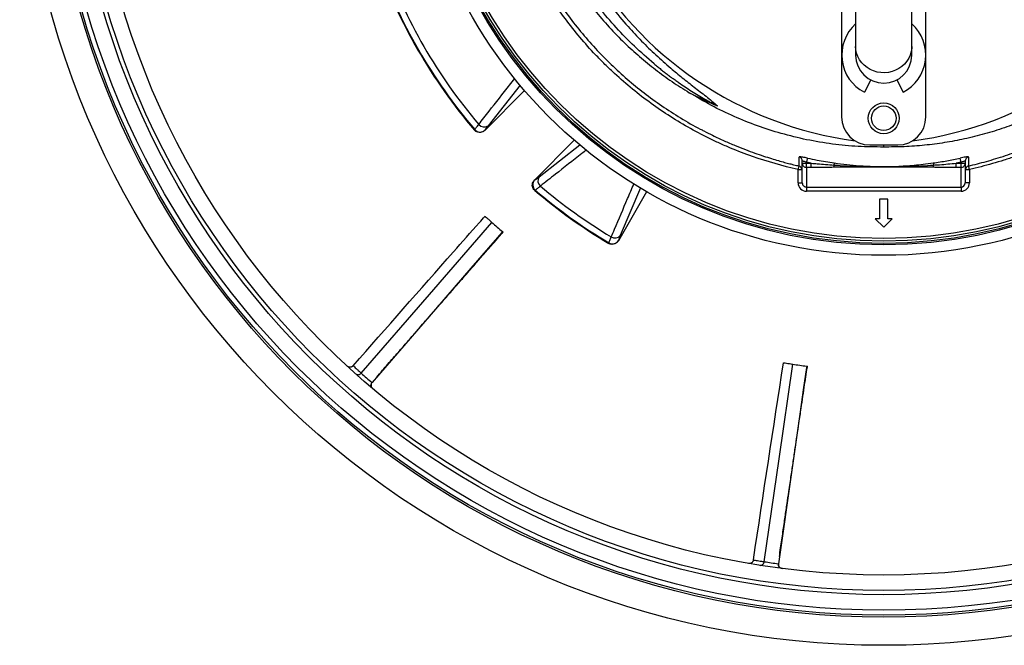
# Model space of a CAD drawing. Header units: millimetres. Extents: x 1308 to 2538, y 1294 to 2524.
# Tile 1 of 13: x 1308 to 2008, y 1294 to 1739. Entities that reach past the tile are written whole.
import ezdxf

# ---------------------------------------------------------------- set-up
doc = ezdxf.new("R2010")
doc.units = ezdxf.units.MM

msp = doc.modelspace()

# ---------------------------------------------------------------- linework, layer by layer
at = {"color": 7, "linetype": 'Continuous', "lineweight": 25}
for p, q in [((1902.59, 1796.33), (1902.59, 1720.09)), ((1942.59, 1720.09), (1942.59, 1796.33)), ((1892.59, 1757.93), (1892.59, 1669.93)), ((1952.59, 1669.93), (1952.59, 1757.93)), ((1902.59, 1720.09), (1902.59, 1713.93)), ((1942.59, 1713.93), (1942.59, 1720.09)), ((1913.35, 1696.19), (1908.78, 1687.41)), ((1931.82, 1696.19), (1936.4, 1687.41)), ((1638.63, 1660.33), (1666.92, 1688.61)), ((1631.31, 1660.47), (1631.51, 1660.83)), ((1638.69, 1660.43), (1638.63, 1660.33)), ((1702.27, 1653.26), (1673.99, 1624.97)), ((1912.59, 1649.93), (1932.59, 1649.93)), ((1922.59, 1648.47), (1922.59, 1649.93)), ((1862.26, 1635.11), (1862.26, 1635.07)), ((1864.59, 1636.96), (1864.59, 1638.45)), ((1864.59, 1636.96), (1867.59, 1636.96)), ((1864.59, 1623.04), (1864.59, 1636.96)), ((1871.01, 1636.96), (1867.59, 1637.68)), ((1867.59, 1637.68), (1867.59, 1636.96)), ((1867.59, 1633.97), (1867.59, 1636.96)), ((1867.59, 1636.96), (1871.01, 1636.96)), ((1871.01, 1633.97), (1867.59, 1633.97)), ((1867.59, 1633.97), (1867.59, 1620.01)), ((1871.01, 1633.97), (1871.01, 1636.96)), ((1977.59, 1637.68), (1974.17, 1636.96)), ((1974.17, 1633.97), (1974.17, 1636.96)), ((1974.17, 1636.96), (1977.59, 1636.96)), ((1977.59, 1633.97), (1974.17, 1633.97)), ((1977.59, 1636.96), (1977.59, 1637.68)), ((1977.59, 1633.97), (1977.59, 1636.96)), ((1977.59, 1636.96), (1980.59, 1636.96)), ((1977.59, 1620.01), (1977.59, 1633.97)), ((1980.59, 1638.45), (1980.59, 1636.96)), ((1980.59, 1636.96), (1980.59, 1623.04)), ((1982.68, 1635.36), (1982.94, 1635.43)), ((1982.92, 1635.04), (1982.93, 1635.04)), ((1861.59, 1623.04), (1861.59, 1632.5)), ((1983.59, 1632.5), (1983.59, 1623.04)), ((1673.99, 1624.97), (1674.09, 1625.03)), ((1861.59, 1623.04), (1864.59, 1623.04)), ((1867.59, 1620.01), (1977.59, 1620.01)), ((1867.59, 1620.01), (1867.59, 1617.02)), ((1977.59, 1620.01), (1977.59, 1617.02)), ((1983.59, 1623.04), (1980.59, 1623.04)), ((1674.5, 1617.85), (1674.13, 1617.65)), ((1753.84, 1616.65), (1733.72, 1581.8)), ((1977.59, 1617.02), (1867.59, 1617.02)), ((1925.61, 1611.45), (1919.57, 1611.45)), ((1919.57, 1611.45), (1919.57, 1597.45)), ((1925.61, 1597.45), (1925.61, 1611.45)), ((1919.57, 1597.45), (1916.55, 1597.45)), ((1916.55, 1597.45), (1922.59, 1591.4)), ((1922.59, 1591.4), (1928.63, 1597.45)), ((1928.63, 1597.45), (1925.61, 1597.45)), ((1726.89, 1579.88), (1726.98, 1580.28)), ((1733.75, 1581.91), (1733.72, 1581.8))]:
    msp.add_line(p, q, dxfattribs=at)
at = {"color": 1, "linetype": 'Continuous', "lineweight": 25}
for p, q in [((1663.76, 1692.59), (1640.92, 1663.61)), ((1677.27, 1627.26), (1706.2, 1650.06)), ((1861.59, 1632.5), (1864.56, 1632.5)), ((1980.62, 1632.5), (1983.59, 1632.5)), ((1749.53, 1619.36), (1735.06, 1585.51))]:
    msp.add_line(p, q, dxfattribs=at)
at = {"color": 1, "linetype": 'Continuous', "lineweight": 25, "flags": 128}
for points in [[(1942.59, 1720.09), (1942.54, 1718.84), (1942.19, 1716.36), (1941.48, 1713.94), (1940.44, 1711.63), (1939.08, 1709.47), (1937.42, 1707.51), (1935.5, 1705.76), (1933.35, 1704.28), (1931.01, 1703.07), (1928.51, 1702.17), (1925.92, 1701.59), (1923.26, 1701.34), (1920.59, 1701.42), (1917.95, 1701.84), (1915.4, 1702.58), (1912.98, 1703.64), (1910.73, 1704.99), (1908.69, 1706.6), (1906.89, 1708.46), (1905.38, 1710.53), (1904.18, 1712.77), (1903.3, 1715.14), (1902.77, 1717.59), (1902.59, 1720.09)], [(1862.16, 1635.08), (1862.13, 1634.96), (1862.05, 1634.6), (1861.95, 1634.15), (1861.84, 1633.64), (1861.72, 1633.08), (1861.59, 1632.5)], [(1983.59, 1632.5), (1983.46, 1633.08), (1983.34, 1633.64), (1983.22, 1634.15), (1983.12, 1634.6), (1983.04, 1634.96), (1983.01, 1635.12)]]:
    msp.add_lwpolyline(points, dxfattribs=at)
at = {"color": 7, "linetype": 'Continuous', "lineweight": 25, "flags": 128}
for points in [[(1868.23, 1640.6), (1868.21, 1640.49), (1868.16, 1640.29), (1868.1, 1640.01), (1868.02, 1639.64), (1867.93, 1639.21), (1867.82, 1638.73), (1867.71, 1638.22), (1867.59, 1637.68)], [(1977.59, 1637.68), (1977.47, 1638.22), (1977.36, 1638.73), (1977.25, 1639.21), (1977.16, 1639.64), (1977.08, 1640.01), (1977.02, 1640.29), (1976.97, 1640.49), (1976.95, 1640.6)], [(1887.35, 1637.16), (1887.34, 1637.1), (1887.33, 1637), (1887.3, 1636.86), (1887.28, 1636.67), (1887.25, 1636.45), (1887.21, 1636.2), (1887.17, 1635.92), (1887.13, 1635.61)], [(1957.83, 1637.16), (1957.84, 1637.1), (1957.85, 1637), (1957.87, 1636.86), (1957.9, 1636.67), (1957.93, 1636.45), (1957.97, 1636.2), (1958.01, 1635.92), (1958.05, 1635.61)], [(1550.74, 1487.58), (1599.16, 1543.46), (1643.71, 1594.88)], [(1651.35, 1588.26), (1650.79, 1587.61), (1647.63, 1583.98), (1641.33, 1576.7), (1628.73, 1562.16), (1603.52, 1533.06), (1558.37, 1480.97)], [(1837.57, 1353.43), (1848.09, 1426.61), (1857.77, 1493.96)], [(1867.77, 1492.52), (1867.65, 1491.67), (1866.96, 1486.91), (1865.59, 1477.38), (1862.85, 1458.33), (1857.38, 1420.23), (1847.57, 1351.99)]]:
    msp.add_lwpolyline(points, dxfattribs=at)
at = {"color": 7, "linetype": 'Continuous', "lineweight": 25}
for centre, radius in [((1922.59, 1908.93), 615), ((1922.59, 1908.93), 595), ((1922.59, 1908.93), 593.6), ((1922.59, 1908.93), 590.07), ((1922.59, 1908.93), 579), ((1922.59, 1908.93), 576), ((1922.59, 1908.93), 565), ((1922.59, 1908.93), 337.5), ((1922.59, 1908.93), 330), ((1922.59, 1908.93), 329), ((1922.59, 1908.93), 327.5), ((1922.59, 1908.93), 325.5), ((1922.59, 1668.93), 11), ((1922.59, 1668.93), 8.75)]:
    msp.add_circle(centre, radius, dxfattribs=at)
for centre, radius, start, end in [((1908.01, 1913.53), 263, 277.65134, 23.31342), ((1922.59, 1908.93), 382.85, 199.53568, 220.46432), ((1922.59, 1908.93), 382.46, 199.55794, 220.44206), ((1922.59, 1908.93), 377.94, 199.70706, 220.29294), ((1937.17, 1913.53), 263, 209.38318, 262.34866), ((1922.59, 1713.93), 29.9, 131.98281, 242.5), ((1922.59, 1713.93), 29.9, 297.5, 48.01719), ((1922.59, 1713.93), 20, 180, 0), ((1912.59, 1669.93), 20, 180, 270), ((1932.59, 1669.93), 20, 270, 0), ((1638.12, 1667.69), 4.95, 219.87033, 304.51209), ((1635.3, 1664.17), 5.05, 221.37176, 312.09376), ((1861.6, 1638.45), 2.99, 0.09941, 76.54012), ((1983.58, 1638.45), 2.99, 103.45988, 179.90059), ((1861.59, 1632.09), 3, 2.46114, 77.1727), ((1867.58, 1636.96), 2.99, 180.10925, 270.1093), ((1892.58, 1635.49), 5.45, 178.70505, 195.52825), ((1952.6, 1635.49), 5.45, 344.47175, 1.29495), ((1977.59, 1636.96), 2.99, 269.8907, 359.89075), ((1983.59, 1632.09), 3, 102.60299, 177.53878), ((1681.35, 1624.46), 4.95, 145.48791, 230.12967), ((1677.83, 1621.64), 5.05, 137.90624, 228.62824), ((1922.59, 1908.93), 377.94, 229.70706, 239.1292), ((1922.59, 1908.93), 382.85, 229.53568, 239.25794), ((1922.59, 1908.93), 382.46, 229.55794, 239.23964), ((1922.59, 1908.93), 420, 228.39516, 229.77302), ((1731.3, 1588.66), 4.9, 237.46427, 320.00274), ((1729.51, 1584.63), 5.04, 239.87519, 327.25269), ((1922.59, 1908.93), 420, 261.12243, 262.50029), ((1922.59, 1908.93), 562, 228.57096, 229.60066), ((1560.69, 1478.96), 3, 139.16845, 229.90758), ((1922.59, 1908.93), 562, 261.29823, 262.32794), ((1850.6, 1351.56), 3, 171.89539, 262.63557)]:
    msp.add_arc(centre, radius, start, end, dxfattribs=at)
for centre, major_axis, ratio, start_param, end_param in [((1937.17, 2009.92), (0, 359.73), 0.963433, 2.684346, 2.747955), ((1867.59, 1623.04), (0, -6.02), 0.996195, 4.712389, 6.283185), ((1867.59, 1623.04), (0, 3.03), 0.988685, 1.570796, 3.141593), ((1977.59, 1623.04), (0, 3.03), 0.988685, 3.141593, 4.712389), ((1977.59, 1623.04), (0, 6.02), 0.996195, 3.141593, 4.712389)]:
    msp.add_ellipse(centre, major_axis=major_axis, ratio=ratio, start_param=start_param, end_param=end_param, dxfattribs=at)
for points, knots in [([(1861.59, 1632.5), (1850.58, 1634.94), (1839.78, 1638.02), (1823.9, 1643.59), (1818.66, 1645.6), (1810.89, 1648.86), (1808.31, 1649.99), (1803.17, 1652.32), (1800.63, 1653.53), (1788.03, 1659.72), (1778.33, 1665.23), (1759.66, 1677.32), (1750.7, 1683.91), (1737.81, 1694.62), (1733.61, 1698.32), (1727.44, 1704.09), (1725.41, 1706.05), (1721.42, 1710.01), (1719.46, 1712.02), (1709.82, 1722.19), (1702.65, 1730.71), (1689.36, 1748.54), (1683.24, 1757.84), (1676.25, 1769.96), (1674.89, 1772.4), (1672.23, 1777.35), (1670.93, 1779.85), (1667.16, 1787.41), (1664.8, 1792.51), (1658.21, 1807.93), (1654.45, 1818.41), (1648.17, 1839.74), (1645.66, 1850.6), (1643.32, 1864.42), (1642.89, 1867.19), (1642.31, 1871.38), (1642.12, 1872.78), (1641.78, 1875.57), (1641.62, 1876.97), (1640.86, 1883.97), (1640.42, 1889.57), (1639.6, 1906.38), (1639.72, 1917.6), (1640.71, 1931.65), (1640.95, 1934.46), (1641.51, 1940.06), (1641.83, 1942.84), (1642.92, 1951.17), (1643.81, 1956.69), (1646.96, 1973.11), (1649.7, 1983.9), (1654.76, 1999.84), (1656.61, 2005.12), (1659.63, 2012.98), (1660.68, 2015.58), (1662.85, 2020.78), (1663.98, 2023.37), (1669.81, 2036.18), (1675.06, 2046.13), (1680.92, 2055.77)], [0, 0, 0, 0, 0.0625, 0.0625, 0.09375, 0.09375, 0.109375, 0.109375, 0.125, 0.125, 0.1875, 0.1875, 0.25, 0.25, 0.28125, 0.28125, 0.296875, 0.296875, 0.3125, 0.3125, 0.375, 0.375, 0.4375, 0.4375, 0.453125, 0.453125, 0.46875, 0.46875, 0.5, 0.5, 0.5625, 0.5625, 0.625, 0.625, 0.640625, 0.640625, 0.648437, 0.648437, 0.65625, 0.65625, 0.6875, 0.6875, 0.75, 0.75, 0.765625, 0.765625, 0.78125, 0.78125, 0.8125, 0.8125, 0.875, 0.875, 0.90625, 0.90625, 0.921875, 0.921875, 0.9375, 0.9375, 1, 1, 1, 1]), ([(1683.47, 2054.22), (1681.78, 2051.37), (1678.4, 2045.67), (1673.71, 2036.88), (1669.3, 2027.93), (1664.54, 2017.32), (1659.66, 2004.98), (1654.92, 1990.84), (1650.9, 1976.35), (1647.65, 1961.54), (1645.18, 1946.43), (1643.58, 1931.48), (1642.78, 1916.73), (1642.75, 1902.17), (1643.49, 1887.58), (1645.02, 1872.7), (1647.39, 1857.64), (1650.66, 1842.44), (1654.8, 1827.31), (1659.84, 1812.29), (1665.78, 1797.44), (1672.5, 1783.09), (1679.94, 1769.28), (1688.05, 1756.03), (1696.96, 1743.12), (1706.69, 1730.61), (1717.21, 1718.57), (1728.29, 1707.25), (1739.88, 1696.67), (1751.93, 1686.85), (1764.61, 1677.61), (1777.96, 1669.08), (1788.02, 1663.18), (1793.7, 1660.41), (1794.58, 1659.98)], [0, 0, 0, 0, 0.021642, 0.043284, 0.065035, 0.086787, 0.11921, 0.151655, 0.184077, 0.217365, 0.250679, 0.283967, 0.31553, 0.347092, 0.379001, 0.410909, 0.444709, 0.478535, 0.512336, 0.547119, 0.58193, 0.616713, 0.650512, 0.684338, 0.718137, 0.752918, 0.787726, 0.822507, 0.856312, 0.890142, 0.923947, 0.958735, 0.993552, 1, 1, 1, 1]), ([(2164.26, 2055.77), (2170.12, 2046.13), (2175.37, 2036.2), (2182.34, 2020.85), (2184.51, 2015.67), (2187.55, 2007.77), (2188.52, 2005.13), (2190.38, 1999.83), (2191.26, 1997.17), (2195.5, 1983.84), (2198.23, 1973.04), (2202.41, 1951.21), (2203.86, 1940.16), (2204.86, 1926.19), (2205.02, 1923.39), (2205.25, 1917.77), (2205.32, 1914.95), (2205.42, 1906.51), (2205.31, 1900.91), (2204.51, 1884.17), (2203.31, 1873.11), (2199.64, 1851.18), (2197.15, 1840.3), (2193.21, 1826.83), (2192.38, 1824.14), (2190.64, 1818.78), (2189.73, 1816.12), (2186.9, 1808.19), (2184.86, 1802.99), (2178.29, 1787.6), (2173.33, 1777.65), (2162.26, 1758.34), (2156.14, 1749), (2147.74, 1737.7), (2146.03, 1735.46), (2142.54, 1731.05), (2140.76, 1728.87), (2135.34, 1722.42), (2131.6, 1718.23), (2123.89, 1710.09), (2119.91, 1706.13), (2113.76, 1700.37), (2111.68, 1698.47), (2107.46, 1694.75), (2105.31, 1692.91), (2094.5, 1683.93), (2085.51, 1677.31), (2066.83, 1665.22), (2057.16, 1659.73), (2042.14, 1652.34), (2037.04, 1650.02), (2029.27, 1646.75), (2026.66, 1645.7), (2021.39, 1643.68), (2016.11, 1641.73), (2010.76, 1639.94), (2005.39, 1638.24), (2002.69, 1637.42), (1994.56, 1635.1), (1989.1, 1633.72), (1983.59, 1632.5)], [0, 0, 0, 0, 0.0625, 0.0625, 0.09375, 0.09375, 0.109375, 0.109375, 0.125, 0.125, 0.1875, 0.1875, 0.25, 0.25, 0.265625, 0.265625, 0.28125, 0.28125, 0.3125, 0.3125, 0.375, 0.375, 0.4375, 0.4375, 0.453125, 0.453125, 0.46875, 0.46875, 0.5, 0.5, 0.5625, 0.5625, 0.625, 0.625, 0.640625, 0.640625, 0.65625, 0.65625, 0.6875, 0.6875, 0.71875, 0.71875, 0.734375, 0.734375, 0.75, 0.75, 0.8125, 0.8125, 0.875, 0.875, 0.90625, 0.90625, 0.921875, 0.921875, 0.9375, 0.953125, 0.953125, 0.96875, 0.96875, 1, 1, 1, 1]), ([(1705.71, 1783.42), (1706.74, 1781.49), (1710.6, 1774.28), (1718.37, 1762.39), (1728.92, 1747.83), (1739.63, 1735.02), (1750.17, 1723.78), (1760.32, 1713.93), (1770.04, 1705.29), (1779.19, 1697.75), (1787.62, 1691.12), (1794.7, 1685.67), (1800.33, 1681.26), (1802.94, 1678.89), (1804.24, 1677.7)], [0, 0, 0, 0, 0.044896, 0.168274, 0.291528, 0.41438, 0.511255, 0.608188, 0.705076, 0.778604, 0.852133, 0.925835, 0.962948, 1, 1, 1, 1]), ([(1694.5, 1778.19), (1695.79, 1775.96), (1699.72, 1769.17), (1707.14, 1758.34), (1716.68, 1745.75), (1727, 1733.77), (1737.72, 1722.75), (1748.76, 1712.67), (1760.04, 1703.49), (1771.8, 1694.89), (1780.05, 1689.73), (1784.16, 1687.14)], [0, 0, 0, 0, 0.060559, 0.183547, 0.306514, 0.429249, 0.551564, 0.663586, 0.775786, 0.887983, 1, 1, 1, 1]), ([(1759.11, 1707.71), (1754.41, 1711.79), (1745.02, 1719.94), (1732.07, 1733.31), (1719.99, 1747.41), (1709.05, 1762.34), (1701.78, 1773.21), (1698.5, 1779.25), (1698.15, 1779.9)], [0, 0, 0, 0, 0.195358, 0.390708, 0.586066, 0.781417, 0.976775, 1, 1, 1, 1]), ([(1759.11, 1707.71), (1759.51, 1707.38), (1760.32, 1706.71), (1761.53, 1705.72), (1762.75, 1704.73), (1763.98, 1703.75), (1765.21, 1702.78), (1766.45, 1701.82), (1767.69, 1700.86), (1768.95, 1699.91), (1770.2, 1698.97), (1771.47, 1698.04), (1772.74, 1697.11), (1774.02, 1696.2), (1775.3, 1695.29), (1777.66, 1693.63), (1781.13, 1691.28), (1785.76, 1688.28), (1790.45, 1685.39), (1794.36, 1683.1), (1797.46, 1681.35), (1799.7, 1680.11), (1801.96, 1678.89), (1803.48, 1678.1), (1804.24, 1677.7)], [0, 0, 0, 0, 0.028995, 0.057982, 0.086964, 0.115941, 0.144914, 0.173885, 0.202854, 0.231823, 0.260794, 0.289766, 0.318742, 0.347723, 0.37671, 0.405703, 0.507148, 0.608546, 0.709945, 0.811398, 0.858568, 0.905721, 0.952864, 1, 1, 1, 1]), ([(1922.59, 1648.47), (1916.5, 1648.52), (1904.31, 1648.61), (1885.97, 1650.42), (1867.68, 1653.47), (1849.82, 1657.85), (1832.61, 1663.38), (1816, 1670.06), (1799.75, 1677.86), (1789.36, 1684.05), (1784.16, 1687.14)], [0, 0, 0, 0, 0.12552, 0.25104, 0.379214, 0.507389, 0.629316, 0.751243, 0.875621, 1, 1, 1, 1]), ([(2061.02, 1687.14), (2060.84, 1687.03), (2056.61, 1684.4), (2048.16, 1679.49), (2035.39, 1672.98), (2022.15, 1667.13), (2008.46, 1662.01), (1994.37, 1657.65), (1980.17, 1654.13), (1965.92, 1651.46), (1951.6, 1649.62), (1937.14, 1648.52), (1927.44, 1648.49), (1922.59, 1648.47)], [0, 0, 0, 0, 0.004301, 0.102556, 0.200887, 0.299141, 0.400327, 0.501599, 0.602786, 0.701453, 0.80012, 0.90006, 1, 1, 1, 1]), ([(1631.51, 1660.83), (1631.83, 1661.31), (1632.47, 1662.27), (1633.69, 1663.76), (1634.32, 1664.52)], [0, 0, 0, 0, 0.492648, 1, 1, 1, 1]), ([(1640.92, 1663.61), (1640.44, 1662.98), (1639.45, 1661.69), (1638.94, 1660.85), (1638.69, 1660.43)], [0, 0, 0, 0, 0.492682, 1, 1, 1, 1]), ([(1638.63, 1660.33), (1638.17, 1659.95), (1637.25, 1659.19), (1635.5, 1658.71), (1633.77, 1658.84), (1632.31, 1659.47), (1631.62, 1660.17), (1631.31, 1660.47)], [0, 0, 0, 0, 0.216577, 0.433434, 0.642948, 0.843404, 1, 1, 1, 1]), ([(1794.57, 1659.94), (1796.62, 1658.89), (1801.35, 1656.45), (1808.77, 1653), (1816.55, 1649.63), (1823.81, 1646.73), (1830.53, 1644.24), (1836.71, 1642.12), (1842.32, 1640.34), (1847.36, 1638.84), (1851.79, 1637.61), (1855.39, 1636.67), (1858.19, 1635.97), (1860.29, 1635.47), (1861.56, 1635.17), (1862.16, 1635.03), (1862.24, 1635.02)], [0, 0, 0, 0, 0.102599, 0.236162, 0.35844, 0.469581, 0.569755, 0.659174, 0.738105, 0.806905, 0.865869, 0.914352, 0.950073, 0.976608, 0.996995, 1, 1, 1, 1]), ([(1982.92, 1635.06), (1983.36, 1635.15), (1988.26, 1636.16), (1997.59, 1638.74), (2011.11, 1642.91), (2024.94, 1648.06), (2037.78, 1653.49), (2045.77, 1657.54), (2049.23, 1659.29)], [0, 0, 0, 0, 0.018753, 0.206914, 0.405247, 0.613949, 0.833182, 1, 1, 1, 1]), ([(1868.23, 1640.6), (1867.71, 1640.71), (1866.55, 1640.95), (1864.88, 1641.25), (1863.45, 1641.45), (1862.48, 1641.51), (1862.36, 1641.4), (1862.3, 1641.35)], [0, 0, 0, 0, 0.168178, 0.377566, 0.584232, 0.791949, 1, 1, 1, 1]), ([(1868.23, 1640.6), (1870.52, 1640.11), (1876.85, 1638.77), (1883.26, 1637.79), (1887.35, 1637.16)], [0, 0, 0, 0, 0.361067, 1, 1, 1, 1]), ([(1957.83, 1637.16), (1961.03, 1637.64), (1967.44, 1638.61), (1973.78, 1639.93), (1976.95, 1640.6)], [0, 0, 0, 0, 0.499638, 1, 1, 1, 1]), ([(1982.88, 1641.35), (1982.85, 1641.39), (1982.78, 1641.48), (1982.09, 1641.49), (1980.76, 1641.33), (1978.96, 1641.02), (1977.62, 1640.74), (1976.95, 1640.6)], [0, 0, 0, 0, 0.13951, 0.349195, 0.563814, 0.782196, 1, 1, 1, 1]), ([(1864.59, 1638.45), (1864.62, 1638.5), (1864.68, 1638.6), (1865.18, 1638.55), (1865.91, 1638.34), (1866.75, 1638.04), (1867.33, 1637.79), (1867.59, 1637.68)], [0, 0, 0, 0, 0.20364, 0.406343, 0.611539, 0.824968, 1, 1, 1, 1]), ([(1871.01, 1636.96), (1872.43, 1636.82), (1877.8, 1636.29), (1883.17, 1635.9), (1887.13, 1635.61)], [0, 0, 0, 0, 0.264216, 1, 1, 1, 1]), ([(1887.33, 1634.03), (1886.76, 1634.03), (1885.63, 1634.02), (1883.96, 1634.01), (1882.33, 1634), (1880.74, 1633.99), (1878.98, 1633.98), (1877.06, 1633.98), (1874.99, 1633.97), (1872.98, 1633.97), (1871.66, 1633.97), (1871.01, 1633.97)], [0, 0, 0, 0, 0.104816, 0.207215, 0.307202, 0.40478, 0.499954, 0.630563, 0.75743, 0.88057, 1, 1, 1, 1]), ([(1887.13, 1635.61), (1890.08, 1635.41), (1893.03, 1635.23), (1898.94, 1634.92), (1901.89, 1634.79), (1907.8, 1634.57), (1910.76, 1634.49), (1916.68, 1634.37), (1919.63, 1634.34), (1925.55, 1634.34), (1928.51, 1634.37), (1934.42, 1634.49), (1937.38, 1634.57), (1943.29, 1634.79), (1946.24, 1634.92), (1952.15, 1635.23), (1955.1, 1635.41), (1958.05, 1635.61)], [0, 0, 0, 0, 0.125, 0.125, 0.25, 0.25, 0.375, 0.375, 0.5, 0.5, 0.625, 0.625, 0.75, 0.75, 0.875, 0.875, 1, 1, 1, 1]), ([(1957.85, 1634.03), (1957.32, 1634.03), (1956.22, 1634.04), (1954.54, 1634.05), (1952.78, 1634.06), (1950.94, 1634.07), (1948.25, 1634.08), (1944.67, 1634.1), (1938.79, 1634.13), (1932.88, 1634.15), (1926.99, 1634.16), (1922.58, 1634.17), (1918.17, 1634.16), (1912.29, 1634.15), (1906.38, 1634.13), (1900.5, 1634.1), (1896.51, 1634.08), (1893.05, 1634.06), (1890.11, 1634.05), (1888.23, 1634.03), (1887.33, 1634.03)], [0, 0, 0, 0, 0.022719, 0.046582, 0.071589, 0.09774, 0.125036, 0.186114, 0.250071, 0.375092, 0.437604, 0.500132, 0.562638, 0.62512, 0.750066, 0.813982, 0.875017, 0.919854, 0.961514, 1, 1, 1, 1]), ([(1887.35, 1637.16), (1890.34, 1636.77), (1896.31, 1635.98), (1905.68, 1635.12), (1915.42, 1634.57), (1926.38, 1634.45), (1938.1, 1634.98), (1948.85, 1635.96), (1955.41, 1636.84), (1957.83, 1637.16)], [0, 0, 0, 0, 0.127696, 0.255421, 0.39886, 0.542133, 0.719376, 0.896664, 1, 1, 1, 1]), ([(1974.17, 1633.97), (1973.8, 1633.97), (1973.06, 1633.97), (1971.93, 1633.97), (1970.78, 1633.97), (1969.62, 1633.97), (1968.43, 1633.98), (1967.22, 1633.98), (1965.54, 1633.99), (1963.36, 1634), (1960.64, 1634.01), (1958.79, 1634.02), (1957.85, 1634.03)], [0, 0, 0, 0, 0.067781, 0.136771, 0.206972, 0.278388, 0.351022, 0.424878, 0.499957, 0.659943, 0.826617, 1, 1, 1, 1]), ([(1958.05, 1635.61), (1959.48, 1635.71), (1964.86, 1636.08), (1970.23, 1636.58), (1974.17, 1636.96)], [0, 0, 0, 0, 0.265989, 1, 1, 1, 1]), ([(1977.59, 1637.68), (1977.93, 1637.82), (1978.59, 1638.1), (1979.5, 1638.42), (1980.19, 1638.58), (1980.54, 1638.58), (1980.58, 1638.49), (1980.59, 1638.45)], [0, 0, 0, 0, 0.226133, 0.447189, 0.658808, 0.863147, 1, 1, 1, 1]), ([(1674.09, 1625.03), (1674.5, 1625.27), (1675.34, 1625.77), (1676.62, 1626.76), (1677.27, 1627.26)], [0, 0, 0, 0, 0.492666, 1, 1, 1, 1]), ([(1674.13, 1617.65), (1673.76, 1618.04), (1673, 1618.82), (1672.45, 1620.38), (1672.41, 1622.02), (1672.9, 1623.66), (1673.62, 1624.53), (1673.99, 1624.97)], [0, 0, 0, 0, 0.196312, 0.392669, 0.58879, 0.789832, 1, 1, 1, 1]), ([(1678.18, 1620.65), (1677.44, 1620.05), (1675.95, 1618.82), (1674.98, 1618.18), (1674.5, 1617.85)], [0, 0, 0, 0, 0.492649, 1, 1, 1, 1]), ([(1544.93, 1492.81), (1568.72, 1519.87), (1598.6, 1553.86), (1629.97, 1589.28), (1637.46, 1597.73), (1638.84, 1599.28)], [0, 0, 0, 0, 0.761416, 0.956262, 1, 1, 1, 1]), ([(1638.84, 1599.28), (1639.1, 1599.03), (1639.64, 1598.54), (1641.18, 1597.14), (1642.77, 1595.72), (1643.4, 1595.16), (1643.71, 1594.88)], [0, 0, 0, 0, 0.249848, 0.499889, 0.750026, 1, 1, 1, 1]), ([(1561.69, 1484.79), (1563.08, 1486.39), (1567.01, 1490.9), (1573.26, 1498.08), (1580.22, 1506.07), (1586.5, 1513.28), (1591.84, 1519.4), (1596.28, 1524.5), (1599.96, 1528.72), (1603.35, 1532.6), (1606.58, 1536.31), (1609.75, 1539.94), (1613.83, 1544.62), (1618.88, 1550.41), (1625.2, 1557.66), (1631.44, 1564.79), (1637.48, 1571.71), (1642.8, 1577.86), (1647.01, 1582.6), (1649.7, 1585.85), (1651.06, 1587.18), (1651.64, 1587.75), (1651.77, 1587.88), (1651.78, 1587.89)], [0, 0, 0, 0, 0.046469, 0.131043, 0.208439, 0.27833, 0.340473, 0.386215, 0.426389, 0.46305, 0.498966, 0.534136, 0.568547, 0.635047, 0.702318, 0.778969, 0.842669, 0.904073, 0.957147, 0.981756, 0.995852, 0.999552, 1, 1, 1, 1]), ([(1651.35, 1588.26), (1651.39, 1588.23), (1651.59, 1588.06), (1651.79, 1587.89), (1651.76, 1587.91), (1651.76, 1587.92)], [0, 0, 0, 0, 0.176933, 0.885173, 1, 1, 1, 1]), ([(1726.98, 1580.28), (1727.15, 1580.81), (1727.5, 1581.89), (1728.27, 1583.64), (1728.67, 1584.53)], [0, 0, 0, 0, 0.49263, 1, 1, 1, 1]), ([(1735.06, 1585.51), (1734.75, 1584.78), (1734.14, 1583.3), (1733.88, 1582.38), (1733.75, 1581.91)], [0, 0, 0, 0, 0.492636, 1, 1, 1, 1]), ([(1733.72, 1581.8), (1733.38, 1581.31), (1732.96, 1580.71), (1732.03, 1579.98), (1731, 1579.41), (1729.42, 1579.11), (1727.96, 1579.33), (1727.18, 1579.73), (1726.89, 1579.88)], [0, 0, 0, 0, 0.225739, 0.275523, 0.45012, 0.667711, 0.876298, 1, 1, 1, 1]), ([(1544.93, 1492.81), (1544.8, 1492.66), (1544.66, 1492.52), (1544.34, 1492.28), (1544.17, 1492.18), (1543.81, 1492), (1543.62, 1491.93), (1543.24, 1491.83), (1543.04, 1491.8), (1542.64, 1491.78), (1542.44, 1491.79), (1542.05, 1491.85), (1541.85, 1491.9), (1541.48, 1492.03), (1541.3, 1492.12), (1540.96, 1492.32), (1540.8, 1492.44), (1540.65, 1492.58)], [0, 0, 0, 0, 0.125, 0.125, 0.25, 0.25, 0.375, 0.375, 0.5, 0.5, 0.625, 0.625, 0.75, 0.75, 0.875, 0.875, 1, 1, 1, 1]), ([(1544.93, 1492.81), (1544.95, 1492.8), (1545.12, 1492.64), (1545.76, 1492.05), (1547.08, 1490.85), (1548.59, 1489.49), (1549.81, 1488.41), (1550.74, 1487.58), (1550.74, 1487.58), (1550.74, 1487.58)], [0, 0, 0, 0, 0.019885, 0.220489, 0.421236, 0.614251, 0.807243, 0.999998, 1, 1, 1, 1]), ([(1851.29, 1495.02), (1851.65, 1494.96), (1852.37, 1494.84), (1854.42, 1494.5), (1856.52, 1494.16), (1857.36, 1494.03), (1857.77, 1493.96)], [0, 0, 0, 0, 0.249848, 0.499889, 0.750026, 1, 1, 1, 1]), ([(1546.65, 1487.16), (1546.65, 1487.15), (1546.87, 1486.95), (1547.43, 1486.61), (1548.4, 1486.43), (1549.35, 1486.6), (1550.13, 1486.98), (1550.52, 1487.36), (1550.72, 1487.55)], [0, 0, 0, 0, 0.001978, 0.239094, 0.507287, 0.707666, 0.853526, 1, 1, 1, 1]), ([(1848.29, 1357), (1848.59, 1359.1), (1849.46, 1365.02), (1850.83, 1374.44), (1852.37, 1384.92), (1853.76, 1394.38), (1854.94, 1402.42), (1855.92, 1409.11), (1856.73, 1414.65), (1857.48, 1419.74), (1858.2, 1424.61), (1858.9, 1429.38), (1859.81, 1435.53), (1860.92, 1443.13), (1862.33, 1452.64), (1863.71, 1462.02), (1865.05, 1471.1), (1866.21, 1479.15), (1867.18, 1485.41), (1867.69, 1489.6), (1868.11, 1491.46), (1868.29, 1492.25), (1868.33, 1492.43), (1868.33, 1492.44)], [0, 0, 0, 0, 0.046469, 0.131043, 0.208439, 0.27833, 0.340473, 0.386214, 0.426389, 0.46305, 0.498966, 0.534136, 0.568547, 0.635047, 0.702318, 0.778969, 0.842669, 0.904073, 0.957147, 0.981756, 0.995852, 0.999552, 1, 1, 1, 1]), ([(1867.77, 1492.52), (1867.82, 1492.51), (1868.09, 1492.48), (1868.34, 1492.45), (1868.31, 1492.45), (1868.3, 1492.45)], [0, 0, 0, 0, 0.176933, 0.885173, 1, 1, 1, 1]), ([(1558.63, 1476.77), (1558.63, 1476.77), (1558.39, 1476.98), (1557.94, 1477.51), (1557.6, 1478.47), (1557.62, 1479.45), (1557.88, 1480.28), (1558.19, 1480.72), (1558.35, 1480.94)], [0, 0, 0, 0, 0.001956, 0.246585, 0.51708, 0.71522, 0.857293, 1, 1, 1, 1]), ([(1829.86, 1354.69), (1829.77, 1354.36), (1829.61, 1353.71), (1828.96, 1352.9), (1828.11, 1352.34), (1827.2, 1352.1), (1826.62, 1352.16), (1826.37, 1352.18)], [0, 0, 0, 0, 0.211275, 0.422546, 0.633953, 0.845651, 1, 1, 1, 1]), ([(1829.86, 1354.69), (1829.88, 1354.69), (1830.1, 1354.65), (1830.96, 1354.5), (1832.72, 1354.2), (1834.72, 1353.88), (1836.34, 1353.62), (1837.57, 1353.43), (1837.57, 1353.43), (1837.57, 1353.43)], [0, 0, 0, 0, 0.019885, 0.220489, 0.421236, 0.614251, 0.807243, 0.999998, 1, 1, 1, 1]), ([(1834.35, 1350.86), (1834.36, 1350.86), (1834.65, 1350.81), (1835.31, 1350.83), (1836.22, 1351.2), (1836.92, 1351.86), (1837.38, 1352.6), (1837.5, 1353.13), (1837.56, 1353.4)], [0, 0, 0, 0, 0.001976, 0.239093, 0.507283, 0.707663, 0.853522, 1, 1, 1, 1]), ([(1850.05, 1348.6), (1850.05, 1348.6), (1849.73, 1348.65), (1849.07, 1348.85), (1848.26, 1349.48), (1847.75, 1350.32), (1847.52, 1351.15), (1847.55, 1351.69), (1847.56, 1351.96)], [0, 0, 0, 0, 0.001956, 0.246584, 0.517079, 0.715222, 0.857286, 1, 1, 1, 1])]:
    msp.add_open_spline(points, degree=3, knots=knots, dxfattribs=at)
at = {"color": 1, "linetype": 'Continuous', "lineweight": 25}
for points, knots in [([(1634.32, 1664.52), (1635.54, 1666.08), (1641.67, 1673.89), (1650.2, 1684.77), (1657.51, 1694.1), (1659.91, 1697.16)], [0, 0, 0, 0, 0.143858, 0.719294, 1, 1, 1, 1]), ([(1710.89, 1646.31), (1709.81, 1645.46), (1702.46, 1639.7), (1691.56, 1631.15), (1681.74, 1623.45), (1678.18, 1620.65)], [0, 0, 0, 0, 0.0984749, 0.672673, 1, 1, 1, 1]), ([(1862.26, 1635.07), (1862.26, 1635.05), (1862.27, 1634.89), (1862.28, 1635.69), (1862.29, 1637.21), (1862.3, 1639.09), (1862.3, 1640.6), (1862.3, 1641.35)], [0, 0, 0, 0, 0.0282567, 0.3537612, 0.6096423, 0.8047874, 1, 1, 1, 1]), ([(1982.88, 1641.35), (1982.88, 1640.15), (1982.89, 1637.75), (1982.9, 1635.86), (1982.91, 1635.02), (1982.92, 1635.03), (1982.92, 1635.04)], [0, 0, 0, 0, 0.296292, 0.592873, 0.830986, 1, 1, 1, 1]), ([(1728.67, 1584.53), (1729.44, 1586.35), (1733.3, 1595.41), (1738.66, 1608), (1743.24, 1618.77), (1744.74, 1622.28)], [0, 0, 0, 0, 0.14423, 0.721156, 1, 1, 1, 1]), ([(1558.37, 1480.97), (1558.37, 1480.97), (1558.37, 1480.97), (1558.38, 1480.96), (1558.4, 1480.95)], [0, 0, 0, 0, 0.000031, 1, 1, 1, 1]), ([(1847.57, 1351.99), (1847.57, 1351.99), (1847.57, 1351.99), (1847.58, 1351.99), (1847.59, 1351.99)], [0, 0, 0, 0, 0.000031, 1, 1, 1, 1])]:
    msp.add_open_spline(points, degree=3, knots=knots, dxfattribs=at)
at = {"color": 7, "linetype": 'Continuous', "lineweight": 25}
msp.add_open_spline([(1829.86, 1354.69), (1836.86, 1401.49), (1844.02, 1448.27), (1851.29, 1495.02)], degree=3, dxfattribs=at)

doc.saveas('drawing.dxf')
